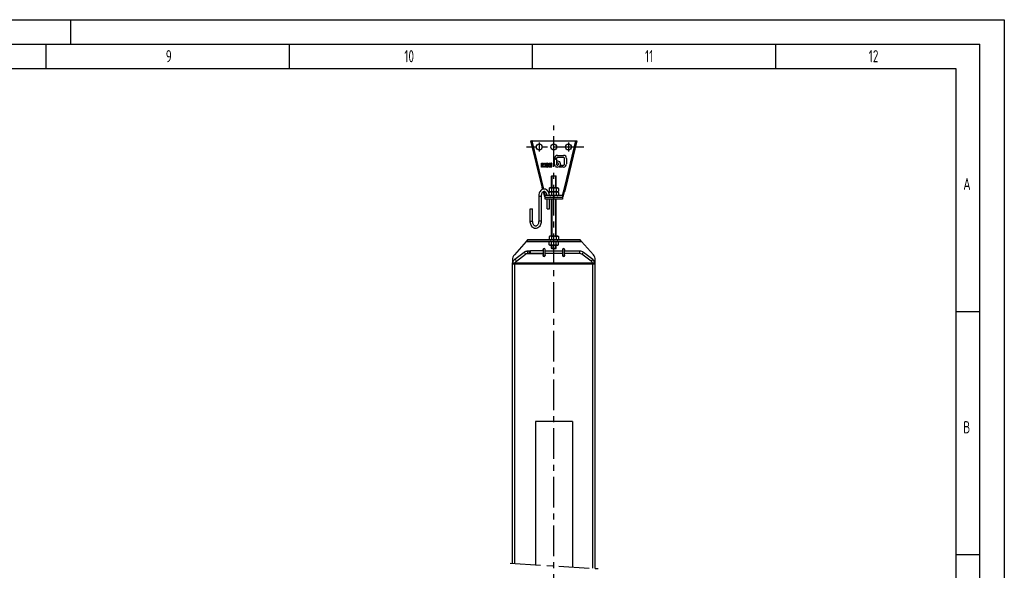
# Model space of a CAD drawing. Header units: millimetres. Extents: x 0 to 5940, y 0 to 4200.
# Tile 54 of 54: x 3915 to 5940, y 3069 to 4200. Entities that reach past the tile are written whole.
import ezdxf

# ---------------------------------------------------------------- set-up
doc = ezdxf.new("R2010")
doc.units = ezdxf.units.MM
doc.header["$LTSCALE"] = 50
doc.linetypes.add('MITTE', pattern=[2, 1.25, -0.25, 0.25, -0.25])
doc.layers.get('0').update_dxf_attribs({"linetype": 'CONTINUOUS'})
for name, color, linetype in [('02-LINIE-035', 2, 'CONTINUOUS'), ('05-ACHSE', 1, 'MITTE'), ('KSB-BLATTRAND', 2, 'CONTINUOUS')]:
    doc.layers.add(name, color=color, linetype=linetype)
doc.styles.get("Standard").update_dxf_attribs({"font": 'ISOCP.SHX'})

# ---------------------------------------------------------------- blocks, each defined once
blk = doc.blocks.new('Rahmen_A2')
at = {"color": 1, "ltscale": 150}
for p, q in [((0, 420), (594, 420)), ((594, 420), (594, 0)), ((10, 410), (584, 410)), ((584, 410), (584, 5))]:
    blk.add_line(p, q, dxfattribs=at)
at = {"layer": 'KSB-BLATTRAND'}
for p, q in [((402, 420), (402, 415)), ((5, 415), (589, 415)), ((397, 410), (397, 415)), ((447, 410), (447, 415)), ((497, 410), (497, 415)), ((547, 410), (547, 415)), ((589, 5), (589, 415)), ((589, 360), (584, 360)), ((589, 310), (584, 310))]:
    blk.add_line(p, q, dxfattribs=at)
at = {"layer": 'KSB-BLATTRAND', "width": 0.75}
for s, p in [('9', (421.5625, 411.25)), ('10', (470.625, 411.25)), ('11', (520.125, 411.25)), ('12', (566.125, 411.25)), ('A', (585.5625, 385)), ('B', (585.5625, 335))]:
    blk.add_text(s, height=2.5, dxfattribs=at).set_placement(p)

msp = doc.modelspace()

# ---------------------------------------------------------------- linework, layer by layer
at = {"layer": '02-LINIE-035'}
for p, q in [((4989.4, 3856.4), (4966.2, 3951.4)), ((4966.2, 3951.4), (4968.3, 3951.4)), ((4968.8, 3951.4), (4968.3, 3951.4)), ((4968.3, 3951.4), (4991.4, 3856.4)), ((4993, 3852), (4968.8, 3951.4)), ((4968.8, 3951.4), (5058.7, 3951.4)), ((5058.7, 3951.4), (5031.3, 3838.9)), ((5036.1, 3856.4), (5059.2, 3951.4)), ((5061.2, 3951.4), (5038.1, 3856.4)), ((5059.2, 3951.4), (5058.7, 3951.4)), ((5059.2, 3951.4), (5061.2, 3951.4)), ((5017, 3915.5), (5015, 3913.4)), ((5015, 3913.4), (5015, 3914.9)), ((5015, 3912.1), (5017, 3914.1)), ((5015, 3903.4), (5015, 3912.1)), ((5019, 3913.4), (5017, 3915.5)), ((5017, 3914.1), (5019, 3912.1)), ((5019, 3914.9), (5019, 3913.4)), ((5019, 3912.1), (5019, 3903.5)), ((5019.8, 3905.2), (5019.8, 3909.5)), ((5021.2, 3921.1), (5033.6, 3921.1)), ((5033.6, 3917.1), (5021.2, 3917.1)), ((5035.8, 3903.5), (5035.8, 3914.9)), ((5039.8, 3914.8), (5039.8, 3903.5)), ((4988.2, 3897.2), (4988.2, 3905.3)), ((4988.2, 3905.3), (4990.2, 3905.3)), ((4990.2, 3897.2), (4988.2, 3897.2)), ((4990.2, 3905.3), (4990.2, 3901.6)), ((4990.2, 3901.6), (4992.1, 3905.3)), ((4992.1, 3897.2), (4990.2, 3901)), ((4990.2, 3901), (4990.2, 3897.2)), ((4992.1, 3905.3), (4994.3, 3905.3)), ((4994.3, 3897.2), (4992.1, 3897.2)), ((4994.3, 3905.3), (4992.2, 3901.3)), ((4992.2, 3901.3), (4994.3, 3897.2)), ((4995.8, 3902.3), (4995.8, 3903.7)), ((4995.8, 3898.8), (4995.8, 3899.6)), ((4995.8, 3899.6), (4997.7, 3899.6)), ((4999.6, 3900.4), (4997.1, 3900.8)), ((4997.4, 3905.3), (5000.3, 3905.3)), ((5000.3, 3897.2), (4997.4, 3897.2)), ((4997.7, 3903.2), (4997.7, 3902.6)), ((4997.7, 3899.6), (4997.7, 3899.4)), ((4998.1, 3902.2), (5000.6, 3901.8)), ((4999.5, 3903.6), (4998.2, 3903.6)), ((4998.2, 3898.9), (4999.5, 3898.9)), ((4999.9, 3902.9), (4999.9, 3903.2)), ((5001.9, 3902.9), (4999.9, 3902.9)), ((4999.9, 3899.4), (4999.9, 3899.9)), ((5001.9, 3903.7), (5001.9, 3902.9)), ((5001.9, 3900.2), (5001.9, 3898.8)), ((5003.6, 3897.2), (5003.6, 3905.3)), ((5003.6, 3905.3), (5008.2, 3905.3)), ((5008.2, 3897.2), (5003.6, 3897.2)), ((5005.5, 3903.8), (5007.6, 3903.8)), ((5005.5, 3902), (5005.5, 3903.8)), ((5007.6, 3902), (5005.5, 3902)), ((5005.5, 3898.8), (5005.5, 3900.6)), ((5005.5, 3900.6), (5007.6, 3900.6)), ((5007.6, 3898.8), (5005.5, 3898.8)), ((5007.9, 3903.5), (5007.9, 3902.3)), ((5007.9, 3900.3), (5007.9, 3899)), ((5009.8, 3903.7), (5009.8, 3902.9)), ((5009.8, 3899.7), (5009.8, 3898.8)), ((5030.4, 3897.2), (5024.6, 3897.2)), ((5027.9, 3901.2), (5030.4, 3901.2)), ((5030.4, 3901.2), (5030.4, 3897.2)), ((5031.3, 3897.2), (5031.3, 3901.2)), ((5031.3, 3901.2), (5033.6, 3901.2)), ((5033.6, 3897.2), (5031.3, 3897.2)), ((5009.7, 3879.4), (5008.7, 3878.4)), ((5018.7, 3878.4), (5008.7, 3878.4)), ((5008.7, 3854.4), (5008.7, 3878.4)), ((5009.6, 3878.4), (5009.6, 3854.4)), ((5009.7, 3879.4), (5017.7, 3879.4)), ((5017.7, 3879.4), (5018.7, 3878.4)), ((5017.8, 3854.4), (5017.8, 3878.4)), ((5018.7, 3854.4), (5018.7, 3878.4)), ((4990.6, 3851.4), (4989.4, 3856.4)), ((4991.4, 3856.4), (4989.4, 3856.4)), ((4991.4, 3856.4), (4992.5, 3851.9)), ((4993.7, 3847), (4993.9, 3846.4)), ((4996.2, 3838.9), (4994.2, 3847)), ((5006.1, 3854.4), (5003.9, 3853.2)), ((5003.9, 3853.2), (5003.9, 3847.7)), ((5006.1, 3846.4), (5003.9, 3847.7)), ((5021.4, 3854.4), (5006.1, 3854.4)), ((5008.8, 3853.2), (5008.8, 3847.7)), ((5018.7, 3853.2), (5018.7, 3847.7)), ((5021.4, 3854.4), (5023.6, 3853.2)), ((5021.4, 3846.4), (5023.6, 3847.7)), ((5023.6, 3853.2), (5023.6, 3847.7)), ((5033.6, 3846.4), (5036.1, 3856.4)), ((5038.1, 3856.4), (5035.7, 3846.4)), ((5038.1, 3856.4), (5036.1, 3856.4)), ((4987.5, 3836.8), (4982.5, 3836.8)), ((4982.5, 3836.8), (4982.5, 3786)), ((4987.5, 3836.8), (4987.5, 3786)), ((4991.8, 3846.4), (4991.8, 3846.5)), ((4991.8, 3846.4), (4993.9, 3837.9)), ((4993.9, 3846.4), (4991.8, 3846.4)), ((4993.9, 3846.4), (4995.7, 3838.8)), ((4996.2, 3838.9), (4995.7, 3838.8)), ((4995.8, 3836.4), (4996.2, 3836.4)), ((4999.8, 3838.9), (4996.2, 3838.9)), ((4996.2, 3838.4), (4996.2, 3838.9)), ((4996.2, 3838.4), (4996.2, 3838.4)), ((5031.2, 3838.4), (4996.2, 3838.4)), ((4996.2, 3835.4), (4996.2, 3838.4)), ((4996.2, 3835.4), (5031.2, 3835.4)), ((4996.2, 3831.4), (4996.2, 3835.4)), ((5031.2, 3831.4), (4996.2, 3831.4)), ((4999.9, 3811.4), (4999.9, 3831.4)), ((5006.1, 3846.4), (5003.9, 3845.2)), ((5003.9, 3845.2), (5003.9, 3843.2)), ((5006.1, 3838.4), (5004.8, 3839.2)), ((5005.2, 3838.9), (5004.8, 3838.9)), ((5004.9, 3811.4), (5004.9, 3831.4)), ((5021.4, 3846.4), (5006.1, 3846.4)), ((5008.7, 3755.4), (5008.7, 3831.4)), ((5008.8, 3845.2), (5008.8, 3839.7)), ((5009.6, 3831.4), (5009.6, 3755.4)), ((5017.8, 3755.4), (5017.8, 3831.4)), ((5018.7, 3845.2), (5018.7, 3839.7)), ((5018.7, 3755.4), (5018.7, 3831.4)), ((5021.4, 3846.4), (5023.6, 3845.2)), ((5021.4, 3838.4), (5023.6, 3839.7)), ((5031.3, 3838.9), (5022.3, 3838.9)), ((5023.6, 3845.2), (5023.6, 3839.7)), ((5031.3, 3838.4), (5031.2, 3838.4)), ((5031.2, 3838.4), (5031.2, 3835.4)), ((5031.2, 3836.4), (5031.7, 3836.4)), ((5031.2, 3835.4), (5031.2, 3831.4)), ((5031.8, 3838.8), (5031.3, 3838.9)), ((5031.3, 3838.9), (5031.3, 3838.4)), ((5031.8, 3838.8), (5033.6, 3846.4)), ((5033.6, 3837.9), (5035.7, 3846.4)), ((5035.7, 3846.4), (5033.6, 3846.4)), ((4965.1, 3811.4), (4970.1, 3811.4)), ((4965.1, 3786), (4965.1, 3811.4)), ((4970.1, 3786), (4970.1, 3811.4)), ((4999.9, 3811.4), (5004.9, 3811.4)), ((4965.1, 3786), (4970.1, 3786)), ((4987.5, 3786), (4982.5, 3786)), ((4959.7, 3747.4), (4957.1, 3744.4)), ((5067.7, 3747.4), (4959.7, 3747.4)), ((5006.1, 3755.4), (5003.9, 3754.2)), ((5003.9, 3754.2), (5003.9, 3748.7)), ((5006.1, 3747.4), (5003.9, 3748.7)), ((5021.4, 3755.4), (5006.1, 3755.4)), ((5008.8, 3754.2), (5008.8, 3748.7)), ((5018.7, 3754.2), (5018.7, 3748.7)), ((5021.4, 3755.4), (5023.6, 3754.2)), ((5021.4, 3747.4), (5023.6, 3748.7)), ((5023.6, 3754.2), (5023.6, 3748.7)), ((5070.4, 3744.4), (5067.7, 3747.4)), ((4956.6, 3743.9), (4932.5, 3716.7)), ((4957.1, 3744.4), (4956.6, 3743.9)), ((4956.6, 3743.9), (5005.1, 3743.9)), ((5070.4, 3744.4), (4957.1, 3744.4)), ((4991.7, 3727.8), (4991.7, 3716.8)), ((4995.7, 3716.8), (4995.7, 3727.8)), ((5006.1, 3744.4), (5003.9, 3743.2)), ((5003.9, 3737.7), (5003.9, 3743.2)), ((5006.1, 3736.4), (5003.9, 3737.7)), ((5006.1, 3736.4), (5021.4, 3736.4)), ((5008.7, 3730.4), (5008.7, 3736.4)), ((5008.7, 3730.4), (5018.7, 3730.4)), ((5009.7, 3729.4), (5008.7, 3730.4)), ((5008.8, 3737.7), (5008.8, 3743.2)), ((5009.6, 3736.4), (5009.6, 3730.4)), ((5017.7, 3729.4), (5009.7, 3729.4)), ((5017.7, 3729.4), (5018.7, 3730.4)), ((5017.8, 3730.4), (5017.8, 3736.4)), ((5018.7, 3737.7), (5018.7, 3743.2)), ((5018.7, 3730.4), (5018.7, 3736.4)), ((5021.4, 3744.4), (5023.6, 3743.2)), ((5021.4, 3736.4), (5023.6, 3737.7)), ((5022.4, 3743.9), (5070.9, 3743.9)), ((5023.6, 3737.7), (5023.6, 3743.2)), ((5031.7, 3727.8), (5031.7, 3716.8)), ((5035.7, 3716.8), (5035.7, 3727.8)), ((5070.9, 3743.9), (5070.4, 3744.4)), ((5095, 3716.7), (5070.9, 3743.9)), ((4928.7, 3706.7), (4928.7, 3699.4)), ((4933.7, 3707.9), (4952.5, 3722.3)), ((4936.7, 3703.9), (4955.6, 3718.3)), ((4960, 3724.8), (4963.7, 3724.8)), ((4960, 3719.8), (4963.7, 3719.8)), ((4960, 3719.8), (4963.7, 3719.8)), ((4963.7, 3719.8), (4963.7, 3724.8)), ((4963.7, 3724.8), (4966, 3724.8)), ((4963.7, 3719.8), (4991.7, 3719.8)), ((4966, 3719.9), (4966, 3724.9)), ((4991.7, 3724.8), (4966, 3724.9)), ((4991.7, 3719.8), (4966, 3719.9)), ((4991.7, 3716.8), (4991.7, 3715.6)), ((5031.7, 3724.6), (4995.7, 3724.8)), ((4995.7, 3724.8), (5031.7, 3724.8)), ((5031.7, 3719.6), (4995.7, 3719.8)), ((4995.7, 3716.8), (4995.7, 3715.6)), ((5031.7, 3716.8), (5031.7, 3715.6)), ((5035.7, 3724.8), (5043.7, 3724.8)), ((5067.1, 3724.4), (5035.7, 3724.6)), ((5067.1, 3719.4), (5035.7, 3719.6)), ((5035.7, 3716.8), (5035.7, 3715.6)), ((5043.7, 3724.8), (5043.7, 3724.5)), ((5067.1, 3719.4), (5067.1, 3724.4)), ((5071.6, 3717.9), (5074.6, 3721.9)), ((5090.7, 3703.5), (5071.6, 3717.9)), ((5093.7, 3707.5), (5074.6, 3721.9)), ((5090.7, 3703.5), (5093.7, 3707.5)), ((5098.7, 3699.4), (5098.7, 3706.7)), ((5098.7, 3699.4), (4928.7, 3699.4)), ((4928.7, 3697.4), (4928.7, 3699.4)), ((5098.7, 3697.4), (4928.7, 3697.4)), ((4928.7, 3082.7), (4928.7, 3697.4)), ((4933.7, 3082.4), (4933.7, 3697.4)), ((5093.7, 3072.7), (5093.7, 3697.4)), ((5098.7, 3697.4), (5098.7, 3699.4)), ((5098.7, 3072.4), (5098.7, 3697.4)), ((4975.7, 3374.6), (4975.7, 3079.9)), ((5051.8, 3374.6), (4975.7, 3374.6)), ((5051.8, 3374.6), (5051.8, 3075.2))]:
    msp.add_line(p, q, dxfattribs=at)
for centre in [(4983.7, 3938.4), (5013.7, 3938.4), (5043.7, 3938.4)]:
    msp.add_circle(centre, 6, dxfattribs=at)
for centre, radius, start, end in [((5021.2, 3914.9), 6.24, 90, 180), ((5021.2, 3914.9), 2.23, 90, 180.5309), ((5021.2, 3903.4), 6.24, 300.5179, 102.7858), ((5033.6, 3914.9), 6.24, 359.5758, 90), ((5033.6, 3914.9), 2.23, 359.9981, 90), ((4997.4, 3903.7), 1.58, 90, 180), ((4997.4, 3902.3), 1.58, 180, 260.3547), ((4997.4, 3898.8), 1.58, 180, 270), ((4998.2, 3903.2), 0.451, 90, 180), ((4998.2, 3902.6), 0.451, 180, 260.3547), ((4998.2, 3899.4), 0.451, 180, 270), ((4999.5, 3903.2), 0.451, 0, 90), ((4999.5, 3899.4), 0.451, 270, 0), ((4999.5, 3899.9), 0.451, 0, 80.3547), ((5000.3, 3903.7), 1.58, 0, 90), ((5000.3, 3898.8), 1.58, 270, 0), ((5000.3, 3900.2), 1.58, 0, 80.3547), ((5007.6, 3903.5), 0.29, 358.3665, 89.9126), ((5007.6, 3902.3), 0.29, 269.6541, 0.9929), ((5007.6, 3900.3), 0.29, 358.3662, 89.9131), ((5007.6, 3899), 0.29, 269.9948, 0.9929), ((5008.2, 3903.7), 1.58, 0.0089, 90.4428), ((5008.2, 3902.9), 1.58, 270.0167, 0.0089), ((5008.2, 3899.7), 1.58, 0.0089, 90.0012), ((5008.2, 3898.8), 1.58, 270, 0.0089), ((5021.2, 3903.4), 6.24, 180, 300.5163), ((5021.2, 3903.4), 2.23, 179.0169, 128.2882), ((5021.2, 3903.4), 7.1, 298.4046, 341.691), ((5033.6, 3903.4), 6.24, 269.853, 0.2492), ((5033.6, 3903.4), 2.23, 270, 0.7121), ((4995.8, 3838.4), 2, 193.6778, 270), ((4996.2, 3838.9), 0.5, 193.6778, 270), ((5031.3, 3838.9), 0.5, 270, 346.3222), ((5031.7, 3838.4), 2, 270, 346.3222), ((4993.7, 3727.8), 2, 0, 180), ((5033.7, 3727.8), 2, 0, 180), ((4943.7, 3706.7), 15, 138.4682, 180), ((5067.1, 3711.9), 12.5, 53.1093, 89.9417), ((5067.1, 3711.9), 7.5, 53.1093, 90.0971), ((5086.2, 3697.5), 12.5, 8.7446, 53.1093), ((5083.7, 3706.7), 15, 0, 41.5318), ((5086.2, 3697.5), 7.5, 14.6778, 53.1093)]:
    msp.add_arc(centre, radius, start, end, dxfattribs=at)
for centre, major_axis, ratio, start_param, end_param in [((4993.7, 3726.8), (-2.5, 0), 0.99195, -0.738916, 0.643501), ((4993.7, 3726.5), (2.5, 0), 0.99195, 2.490164, 3.064922), ((4993.7, 3726.8), (2.5, 0), 0.99195, -0.643501, 0.738916), ((4993.7, 3726.5), (-2.5, 0), 0.99195, 3.218263, 3.793021), ((5033.7, 3726.8), (2.5, 0), 0.99195, 2.402677, 3.785094), ((5033.7, 3726.5), (-2.5, 0), 0.99195, -0.651428, -0.076671), ((5033.7, 3726.8), (2.5, 0), 0.99195, -0.643501, 0.738916), ((5033.7, 3726.5), (-2.5, 0), 0.99195, 3.218263, 3.793021), ((4935.2, 3705.9), (-1.52, 1.99), 0.140528, 3.141593, 6.283185), ((4954, 3720.3), (-1.52, 1.99), 0.140528, 3.141593, 6.283185), ((4960, 3722.3), (0, 2.5), 0.175708, 3.141593, 6.283185), ((4993.7, 3715.9), (-2.5, 0), 0.99195, -0.643501, 3.785094), ((4993.7, 3715.6), (2.5, 0), 0.99195, 2.498092, 3.064922), ((4993.7, 3716.8), (2, 0), 0.99195, 3.141593, 6.283185), ((4993.7, 3715.6), (2, 0), 0.99195, 3.141593, 6.283185), ((4993.7, 3715.6), (-2.5, 0), 0.99195, 3.218263, 3.785094), ((5033.7, 3715.9), (-2.5, 0), 0.99195, -0.643501, 3.785094), ((5033.7, 3715.6), (2.5, 0), 0.99195, 2.498092, 3.064922), ((5033.7, 3716.8), (2, 0), 0.99195, 3.141593, 6.283185), ((5033.7, 3715.6), (2, 0), 0.99195, 3.141593, 6.283185), ((5033.7, 3715.6), (2.5, 0), 0.99195, 0.076671, 0.643501)]:
    msp.add_ellipse(centre, major_axis=major_axis, ratio=ratio, start_param=start_param, end_param=end_param, dxfattribs=at)
for points, knots in [([(5004.9, 3838.4), (5004.8, 3839.5), (5004.6, 3840.6), (5004, 3843.2), (5003.4, 3844.7), (5001.9, 3847.4), (5001, 3848.5), (4999, 3850.4), (4997.8, 3851.1), (4995.4, 3851.9), (4994.3, 3852.1), (4992, 3851.9), (4990.9, 3851.6), (4988.7, 3850.5), (4987.7, 3849.8), (4985.9, 3847.9), (4985.1, 3846.7), (4983.7, 3844), (4983.2, 3842.5), (4982.7, 3839.6), (4982.5, 3838.2), (4982.5, 3836.8)], [4.823573, 4.823573, 4.823573, 4.823573, 5.05322, 5.05322, 5.39433, 5.39433, 5.732334, 5.732334, 6.050717, 6.050717, 6.336007, 6.336007, 6.61071, 6.61071, 6.90543, 6.90543, 7.229995, 7.229995, 7.569243, 7.569243, 7.853982, 7.853982, 7.853982, 7.853982]), ([(4999.9, 3838.4), (4999.8, 3839), (4999.7, 3839.5), (4999.4, 3841), (4999.1, 3842), (4998.3, 3843.7), (4997.9, 3844.4), (4996.9, 3845.6), (4996.3, 3846.1), (4995.2, 3846.8), (4994.6, 3847), (4993.3, 3847.1), (4992.5, 3846.9), (4991.1, 3846.1), (4990.5, 3845.5), (4989.4, 3844.1), (4989, 3843.4), (4988.2, 3841.6), (4988, 3840.6), (4987.6, 3838.7), (4987.5, 3837.8), (4987.5, 3836.8)], [4.858688, 4.858688, 4.858688, 4.858688, 5.007194, 5.007194, 5.300937, 5.300937, 5.592986, 5.592986, 5.890057, 5.890057, 6.224547, 6.224547, 6.674558, 6.674558, 7.009467, 7.009467, 7.304992, 7.304992, 7.597142, 7.597142, 7.853982, 7.853982, 7.853982, 7.853982]), ([(4987.5, 3786), (4987.5, 3784.4), (4987.3, 3782.7), (4986.6, 3779.6), (4986, 3778.1), (4984.5, 3775.5), (4983.6, 3774.3), (4981.5, 3772.4), (4980.4, 3771.7), (4978, 3770.9), (4976.8, 3770.8), (4974.5, 3770.9), (4973.4, 3771.2), (4971.3, 3772.3), (4970.3, 3773.1), (4968.5, 3775), (4967.7, 3776.2), (4966.3, 3778.9), (4965.8, 3780.4), (4965.2, 3783.3), (4965.1, 3784.6), (4965.1, 3786)], [1.570796, 1.570796, 1.570796, 1.570796, 1.911627, 1.911627, 2.252737, 2.252737, 2.590741, 2.590741, 2.909124, 2.909124, 3.194414, 3.194414, 3.469117, 3.469117, 3.763837, 3.763837, 4.088402, 4.088402, 4.42765, 4.42765, 4.712389, 4.712389, 4.712389, 4.712389]), ([(4982.5, 3786), (4982.5, 3784.9), (4982.4, 3783.9), (4982, 3781.8), (4981.7, 3780.9), (4980.9, 3779.2), (4980.4, 3778.4), (4979.4, 3777.2), (4978.9, 3776.7), (4977.8, 3776.1), (4977.2, 3775.9), (4975.9, 3775.8), (4975.1, 3775.9), (4973.7, 3776.8), (4973.1, 3777.3), (4972, 3778.7), (4971.6, 3779.5), (4970.8, 3781.2), (4970.5, 3782.2), (4970.2, 3784.1), (4970.1, 3785.1), (4970.1, 3786)], [1.570796, 1.570796, 1.570796, 1.570796, 1.865602, 1.865602, 2.159344, 2.159344, 2.451393, 2.451393, 2.748464, 2.748464, 3.082954, 3.082954, 3.532965, 3.532965, 3.867874, 3.867874, 4.163399, 4.163399, 4.455549, 4.455549, 4.712389, 4.712389, 4.712389, 4.712389]), ([(4928.8, 3699.4), (4928.9, 3699.7), (4928.9, 3699.9), (4929.1, 3700.9), (4929.3, 3701.7), (4929.9, 3703.1), (4930.2, 3703.8), (4931, 3705.1), (4931.5, 3705.7), (4932.5, 3706.9), (4933.1, 3707.4), (4933.7, 3707.9)], [4.835154, 4.835154, 4.835154, 4.835154, 4.8977754, 4.8977754, 5.0831618, 5.0831618, 5.2685482, 5.2685482, 5.4539346, 5.4539346, 5.639321, 5.639321, 5.639321, 5.639321]), ([(4952.5, 3722.3), (4953, 3722.6), (4953.4, 3722.9), (4954.3, 3723.4), (4954.8, 3723.6), (4955.8, 3724.1), (4956.3, 3724.2), (4957.3, 3724.5), (4957.8, 3724.6), (4958.9, 3724.7), (4959.4, 3724.8), (4960, 3724.8)], [5.639321, 5.639321, 5.639321, 5.639321, 5.7680939, 5.7680939, 5.8968667, 5.8968667, 6.0256396, 6.0256396, 6.1544124, 6.1544124, 6.2831853, 6.2831853, 6.2831853, 6.2831853]), ([(4955.6, 3718.3), (4955.8, 3718.5), (4956.1, 3718.7), (4956.6, 3719), (4956.9, 3719.1), (4957.5, 3719.4), (4957.8, 3719.5), (4958.4, 3719.6), (4958.7, 3719.7), (4959.3, 3719.8), (4959.6, 3719.8), (4960, 3719.8)], [5.639321, 5.639321, 5.639321, 5.639321, 5.7680939, 5.7680939, 5.8968667, 5.8968667, 6.0256396, 6.0256396, 6.1544124, 6.1544124, 6.2831853, 6.2831853, 6.2831853, 6.2831853]), ([(4933.9, 3699.4), (4934, 3699.8), (4934.1, 3700.2), (4934.4, 3701.1), (4934.6, 3701.5), (4935.1, 3702.3), (4935.4, 3702.6), (4936, 3703.3), (4936.3, 3703.6), (4936.7, 3703.9)], [4.9162595, 4.9162595, 4.9162595, 4.9162595, 5.0831618, 5.0831618, 5.2685482, 5.2685482, 5.4539346, 5.4539346, 5.639321, 5.639321, 5.639321, 5.639321])]:
    msp.add_open_spline(points, degree=3, knots=knots, dxfattribs=at)
for points, weights in [([(5008.8, 3853.2), (5006.4, 3854.6), (5003.9, 3853.2)], [1, 1.15470053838, 1]), ([(5003.9, 3847.7), (5006.4, 3846.3), (5008.8, 3847.7)], [1, 1.15470053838, 1]), ([(5018.7, 3853.2), (5013.7, 3854.6), (5008.8, 3853.2)], [1, 1.15470053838, 1]), ([(5008.8, 3847.7), (5013.7, 3846.3), (5018.7, 3847.7)], [1, 1.15470053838, 1]), ([(5023.6, 3853.2), (5021.1, 3854.6), (5018.7, 3853.2)], [1, 1.15470053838, 1]), ([(5018.7, 3847.7), (5021.1, 3846.3), (5023.6, 3847.7)], [1, 1.15470053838, 1]), ([(5008.8, 3845.2), (5006.4, 3846.6), (5003.9, 3845.2)], [1, 1.15470053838, 1]), ([(5004.8, 3839.2), (5006.7, 3838.5), (5008.8, 3839.7)], [1.04270687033, 1.12911585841, 1]), ([(5018.7, 3845.2), (5013.7, 3846.6), (5008.8, 3845.2)], [1, 1.15470053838, 1]), ([(5008.8, 3839.7), (5013.7, 3838.3), (5018.7, 3839.7)], [1, 1.15470053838, 1]), ([(5023.6, 3845.2), (5021.1, 3846.6), (5018.7, 3845.2)], [1, 1.15470053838, 1]), ([(5018.7, 3839.7), (5021.1, 3838.3), (5023.6, 3839.7)], [1, 1.15470053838, 1]), ([(5008.8, 3754.2), (5006.4, 3755.6), (5003.9, 3754.2)], [1, 1.15470053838, 1]), ([(5003.9, 3748.7), (5006.4, 3747.3), (5008.8, 3748.7)], [1, 1.15470053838, 1]), ([(5018.7, 3754.2), (5013.7, 3755.6), (5008.8, 3754.2)], [1, 1.15470053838, 1]), ([(5008.8, 3748.7), (5013.7, 3747.3), (5018.7, 3748.7)], [1, 1.15470053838, 1]), ([(5023.6, 3754.2), (5021.1, 3755.6), (5018.7, 3754.2)], [1, 1.15470053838, 1]), ([(5018.7, 3748.7), (5021.1, 3747.3), (5023.6, 3748.7)], [1, 1.15470053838, 1]), ([(5008.8, 3743.2), (5006.4, 3744.6), (5003.9, 3743.2)], [1, 1.15470053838, 1]), ([(5003.9, 3737.7), (5006.4, 3736.3), (5008.8, 3737.7)], [1, 1.15470053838, 1]), ([(5018.7, 3743.2), (5013.7, 3744.6), (5008.8, 3743.2)], [1, 1.15470053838, 1]), ([(5008.8, 3737.7), (5013.7, 3736.3), (5018.7, 3737.7)], [1, 1.15470053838, 1]), ([(5023.6, 3743.2), (5021.1, 3744.6), (5018.7, 3743.2)], [1, 1.15470053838, 1]), ([(5018.7, 3737.7), (5021.1, 3736.3), (5023.6, 3737.7)], [1, 1.15470053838, 1])]:
    msp.add_rational_spline(points, weights, degree=2, dxfattribs=at)
at = {"layer": '05-ACHSE'}
for p, q in [((5013.7, 2097.9), (5013.7, 3982.3)), ((5075.7, 3938.4), (4957.6, 3938.4)), ((4983.7, 3947.9), (4983.7, 3929)), ((5043.7, 3947.9), (5043.7, 3929)), ((4924.1, 3083), (5104.8, 3072))]:
    msp.add_line(p, q, dxfattribs=at)

# ---------------------------------------------------------------- block references
at = {"layer": 'KSB-BLATTRAND', "xscale": 10, "yscale": 10, "zscale": 10}
msp.add_blockref('Rahmen_A2', (0, 0), dxfattribs=at)

doc.saveas('drawing.dxf')
